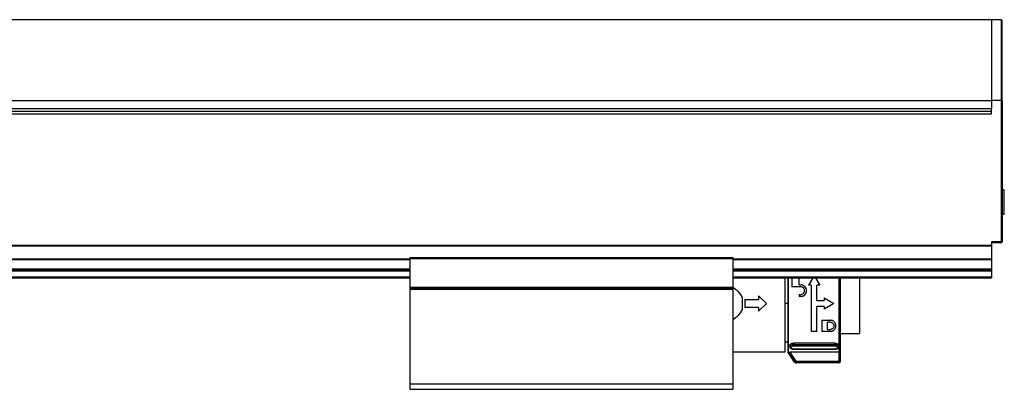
# Model space of a CAD drawing. Header units: millimetres. Extents: x -781 to 2310, y 413 to 796.
# Tile 9 of 9: x 2127 to 2310, y 570 to 639. Entities that reach past the tile are written whole.
import ezdxf

# ---------------------------------------------------------------- set-up
doc = ezdxf.new("R2010")
doc.units = ezdxf.units.MM

# ---------------------------------------------------------------- blocks, each defined once
blk = doc.blocks.new('Drawing View6')
at = {"color": 7, "linetype": 'Continuous', "lineweight": 25}
for p, q in [((286.36, 48), (-9.64, 48)), ((288.16, 48), (286.36, 48)), ((288.16, 48), (288.16, 33)), ((288.36, 33), (288.36, 47.8)), ((-9.64, 33), (286.36, 33)), ((286.36, 33), (286.36, 31.5)), ((288.16, 33), (286.36, 33)), ((288.16, 33), (288.16, 6.7)), ((288.16, 33), (288.36, 33)), ((288.36, 33), (288.36, 6.7)), ((-9.64, 31.5), (286.36, 31.5)), ((286.36, 30.5), (286.36, 31.5)), ((-9.64, 31), (138.36, 31)), ((-9.64, 30.5), (286.36, 30.5)), ((138.36, 31), (286.36, 31)), ((288.76, 16.38), (288.36, 16.38)), ((288.76, 11.88), (288.76, 16.38)), ((288.36, 11.88), (288.76, 11.88)), ((-9.64, 6.08), (286.36, 6.08)), ((-9.64, 5.94), (286.36, 5.94)), ((288.16, 6.7), (286.36, 6.7)), ((286.36, 6.7), (286.36, 6.08)), ((288.16, 6.5), (286.36, 6.5)), ((286.36, 6.08), (286.36, 5.94)), ((286.36, 5.94), (286.36, 3.56)), ((288.16, 6.56), (288.16, 6.7)), ((288.16, 6.7), (288.36, 6.7)), ((288.16, 6.5), (288.16, 6.56)), ((178.36, 3.82), (178.36, 3.62)), ((178.36, 3.82), (238.36, 3.82)), ((238.36, 3.82), (238.36, 3.62)), ((98.36, 3.56), (178.36, 3.56)), ((98.36, 3.42), (178.36, 3.42)), ((178.36, 3.62), (238.36, 3.62)), ((178.36, 3.62), (178.36, -1.7)), ((238.36, 3.62), (238.36, -1.7)), ((238.36, 3.56), (286.36, 3.56)), ((238.36, 3.42), (286.36, 3.42)), ((286.36, 3.56), (286.36, 3.42)), ((286.36, 3.42), (286.36, 1.7)), ((98.36, 1.7), (178.36, 1.7)), ((98.36, 1.5), (178.36, 1.5)), ((98.36, 1.3), (178.36, 1.3)), ((98.36, 0.2), (178.36, 0.2)), ((98.36, 0), (178.36, 0)), ((238.36, 1.7), (286.36, 1.7)), ((238.36, 1.5), (286.36, 1.5)), ((238.36, 1.3), (286.36, 1.3)), ((238.36, 0.2), (286.36, 0.2)), ((238.36, 0), (286.36, 0)), ((248.09, -13.75), (248.09, 0)), ((248.54, 0), (248.54, -13.7)), ((248.64, 0), (248.64, -13.82)), ((249.29, 0), (249.29, -1.64)), ((250.64, -1.28), (250.64, 0)), ((253.19, 0), (253.13, -0.1)), ((253.68, 0), (253.73, -0.1)), ((258.06, -0.2), (258.06, 0)), ((258.36, -13.52), (258.36, 0)), ((261.89, 0), (261.89, -10.3)), ((286.36, 1.7), (286.36, 1.5)), ((286.36, 1.5), (286.36, 1.3)), ((286.36, 1.3), (286.36, 0.2)), ((286.36, 0.2), (286.36, 0)), ((178.36, -1.7), (178.36, -1.9)), ((178.36, -1.7), (238.36, -1.7)), ((238.36, -1.7), (238.36, -1.9)), ((250.95, -1.64), (249.29, -1.64)), ((250.64, -1.28), (250.95, -1.28)), ((253.13, -0.1), (252.4, -1.37)), ((252.89, -1.37), (252.4, -1.37)), ((252.89, -1.37), (252.89, -9.93)), ((253.73, -0.1), (254.47, -1.37)), ((254.47, -1.37), (253.97, -1.37)), ((253.97, -4.21), (253.97, -1.37)), ((178.36, -1.9), (238.36, -1.9)), ((178.36, -1.9), (178.36, -2.1)), ((178.36, -2.1), (238.36, -2.1)), ((178.36, -2.1), (178.36, -19.7)), ((238.36, -1.9), (238.36, -2.1)), ((238.36, -2.1), (238.36, -19.7)), ((240.09, -3.61), (240.09, -5.88)), ((243.09, -3.3), (243.09, -4)), ((243.09, -3.3), (244.59, -4.75)), ((250.64, -3.08), (250.64, -3.44)), ((250.64, -3.08), (250.95, -3.08)), ((250.95, -3.44), (250.64, -3.44)), ((240.59, -4), (240.59, -5.5)), ((240.59, -4), (243.09, -4)), ((244.59, -4.75), (243.09, -6.2)), ((248.09, -4.67), (248.54, -4.67)), ((253.97, -4.21), (255.32, -4.21)), ((255.32, -5.29), (253.97, -5.29)), ((253.97, -9.93), (253.97, -5.29)), ((255.32, -3.71), (255.32, -4.21)), ((255.32, -3.71), (257.12, -4.75)), ((257.12, -4.75), (255.32, -5.78)), ((255.32, -5.29), (255.32, -5.78)), ((243.09, -5.5), (240.59, -5.5)), ((243.09, -5.5), (243.09, -6.2)), ((254.87, -7.86), (256.45, -7.86)), ((254.87, -7.86), (254.87, -9.93)), ((256.45, -8.22), (255.95, -8.22)), ((255.95, -9.57), (255.95, -8.22)), ((253.97, -9.93), (252.89, -9.93)), ((256.45, -9.93), (254.87, -9.93)), ((255.95, -9.57), (256.45, -9.57)), ((258.36, -10.3), (261.89, -10.3)), ((248.09, -11.9), (248.54, -11.9)), ((248.91, -12.5), (248.91, -12.76)), ((257.26, -12.09), (249.66, -12.09)), ((249.66, -12.09), (249.66, -12.35)), ((249.66, -12.35), (257.26, -12.35)), ((249.66, -12.62), (257.26, -12.62)), ((257.26, -12.35), (257.26, -12.09)), ((258.01, -12.76), (258.01, -12.5)), ((238.36, -13.75), (248.09, -13.75)), ((249.81, -15.65), (248.54, -13.7)), ((248.64, -13.82), (249.83, -15.65)), ((258.06, -13.79), (248.98, -13.79)), ((250.08, -15.49), (248.98, -13.79)), ((257.26, -13.21), (249.66, -13.21)), ((249.66, -13.23), (257.26, -13.23)), ((258.06, -15.49), (258.06, -13.79)), ((258.36, -15.49), (258.36, -13.52)), ((250.08, -15.49), (258.06, -15.49)), ((258.06, -15.79), (250.08, -15.79)), ((178.36, -19.7), (238.36, -19.7)), ((178.36, -19.7), (178.36, -20.7)), ((238.36, -19.7), (238.36, -20.7)), ((178.36, -20.7), (238.36, -20.7))]:
    blk.add_line(p, q, dxfattribs=at)
at = {"color": 7, "linetype": 'Continuous', "lineweight": 25, "flags": 128}
for points in [[(249.83, -15.65), (249.82, -15.65), (249.82, -15.65), (249.82, -15.65), (249.81, -15.65), (249.81, -15.65), (249.81, -15.65), (249.81, -15.65), (249.81, -15.65)], [(250, -15.78), (250.02, -15.79), (250.06, -15.79)], [(250.06, -15.79), (250.06, -15.79), (250.06, -15.79), (250.06, -15.79), (250.07, -15.79), (250.07, -15.79), (250.07, -15.79), (250.07, -15.79), (250.08, -15.79)], [(250.08, -15.49), (250.08, -15.55), (250.08, -15.61), (250.08, -15.66), (250.08, -15.7), (250.08, -15.74), (250.08, -15.77), (250.08, -15.78), (250.08, -15.79)], [(258.06, -15.79), (258.06, -15.78), (258.06, -15.77), (258.06, -15.74), (258.06, -15.7), (258.06, -15.66), (258.06, -15.61), (258.06, -15.55), (258.06, -15.49)], [(258.06, -15.49), (258.12, -15.49), (258.17, -15.49), (258.23, -15.49), (258.27, -15.49), (258.31, -15.49), (258.34, -15.49), (258.35, -15.49), (258.36, -15.49)]]:
    blk.add_lwpolyline(points, dxfattribs=at)
at = {"color": 7, "linetype": 'Continuous', "lineweight": 25}
for centre, radius, start, end in [((288.16, 47.8), 0.2, 0.0139, 90), ((288.16, 6.7), 0.2, 270, 360), ((250.06, -15.49), 0.3, 212.9782, 258.746), ((250.08, -15.49), 0.3, 212.9133, 269.9915), ((258.06, -15.49), 0.3, 270, 0)]:
    blk.add_arc(centre, radius, start, end, dxfattribs=at)
for points in [[(286.36, 48), (286.36, 47.94), (286.36, 47.83), (286.36, 46.94), (286.36, 45.55), (286.36, 43.67), (286.36, 41.39), (286.36, 38.78), (286.36, 35.95), (286.36, 33.98), (286.36, 33)], [(258.06, -13.79), (258.06, -13.65), (258.06, -13.38), (258.06, -12.29), (258.06, -10.79), (258.06, -8.9), (258.06, -6.76), (258.06, -4.5), (258.06, -2.23), (258.06, -0.87), (258.06, -0.2)], [(249.66, -12.35), (249.66, -12.38), (249.66, -12.42), (249.66, -12.5), (249.66, -12.57), (249.66, -12.61), (249.66, -12.62)], [(257.26, -12.62), (257.26, -12.61), (257.26, -12.57), (257.26, -12.5), (257.26, -12.42), (257.26, -12.38), (257.26, -12.35)], [(249.83, -15.65), (249.83, -15.65), (249.84, -15.64), (249.9, -15.61), (249.98, -15.55), (250.04, -15.51), (250.08, -15.49)]]:
    blk.add_open_spline(points, degree=3, dxfattribs=at)
for points, knots in [([(238.36, -1.71), (238.67, -1.94), (239.37, -2.44), (239.83, -3.19), (240.09, -3.61)], [0, 0, 0, 0, 0.441876, 1, 1, 1, 1]), ([(250.95, -3.44), (251.09, -3.42), (251.37, -3.39), (251.73, -3.15), (251.97, -2.79), (252.06, -2.37), (251.98, -1.95), (251.78, -1.64), (251.55, -1.46), (251.36, -1.36), (251.16, -1.29), (251.02, -1.28), (250.95, -1.28)], [0, 0, 0, 0, 0.121448, 0.244354, 0.365558, 0.490812, 0.619933, 0.749513, 0.814767, 0.878969, 0.93978, 1, 1, 1, 1]), ([(250.95, -3.08), (251.04, -3.07), (251.22, -3.05), (251.45, -2.9), (251.59, -2.71), (251.65, -2.53), (251.67, -2.4), (251.66, -2.25), (251.63, -2.1), (251.55, -1.95), (251.45, -1.84), (251.34, -1.75), (251.17, -1.66), (251.04, -1.65), (250.95, -1.64)], [0, 0, 0, 0, 0.11836, 0.23626, 0.355801, 0.420989, 0.489679, 0.534588, 0.622748, 0.695986, 0.755794, 0.821853, 0.884541, 1, 1, 1, 1]), ([(240.09, -5.88), (239.83, -6.3), (239.37, -7.05), (238.67, -7.56), (238.36, -7.78)], [0, 0, 0, 0, 0.558124, 1, 1, 1, 1]), ([(256.45, -9.93), (256.56, -9.92), (256.81, -9.89), (257.15, -9.69), (257.4, -9.37), (257.51, -8.95), (257.45, -8.58), (257.32, -8.32), (257.18, -8.16), (257.02, -8.02), (256.84, -7.93), (256.65, -7.87), (256.51, -7.86), (256.45, -7.86)], [0, 0, 0, 0, 0.1019141, 0.2148291, 0.3469391, 0.4908206, 0.6317064, 0.6971158, 0.7621831, 0.8237206, 0.8846915, 0.9422889, 1, 1, 1, 1]), ([(256.45, -8.22), (256.49, -8.22), (256.57, -8.23), (256.74, -8.28), (256.92, -8.39), (257.08, -8.61), (257.14, -8.87), (257.1, -9.14), (256.97, -9.34), (256.82, -9.46), (256.7, -9.52), (256.57, -9.56), (256.49, -9.57), (256.45, -9.57)], [0, 0, 0, 0, 0.056584, 0.113199, 0.228949, 0.352882, 0.480242, 0.616196, 0.758031, 0.82278, 0.886406, 0.943414, 1, 1, 1, 1]), ([(248.91, -12.5), (248.92, -12.45), (248.94, -12.35), (249.12, -12.21), (249.36, -12.11), (249.56, -12.09), (249.66, -12.09)], [0, 0, 0, 0, 0.249186, 0.49919, 0.751586, 1, 1, 1, 1]), ([(248.91, -12.76), (248.92, -12.72), (248.93, -12.64), (249.02, -12.55), (249.12, -12.47), (249.26, -12.42), (249.44, -12.37), (249.57, -12.36), (249.66, -12.35)], [0, 0, 0, 0, 0.214506, 0.348341, 0.499195, 0.650429, 0.784451, 1, 1, 1, 1]), ([(248.91, -12.76), (248.92, -12.82), (248.94, -12.95), (249.07, -13.07), (249.22, -13.15), (249.35, -13.2), (249.5, -13.23), (249.6, -13.23), (249.66, -13.23)], [0, 0, 0, 0, 0.218152, 0.459618, 0.58805, 0.720834, 0.858007, 1, 1, 1, 1]), ([(249.66, -13.21), (249.59, -13.21), (249.44, -13.2), (249.26, -13.14), (249.14, -13.04), (249.09, -12.93), (249.14, -12.81), (249.26, -12.71), (249.44, -12.64), (249.59, -12.63), (249.66, -12.62)], [0, 0, 0, 0, 0.124111, 0.248737, 0.374114, 0.500001, 0.625889, 0.751266, 0.875894, 1, 1, 1, 1]), ([(257.26, -12.09), (257.36, -12.09), (257.55, -12.11), (257.8, -12.21), (257.98, -12.35), (258, -12.45), (258.01, -12.5)], [0, 0, 0, 0, 0.249139, 0.500267, 0.751369, 1, 1, 1, 1]), ([(257.26, -12.35), (257.34, -12.36), (257.48, -12.37), (257.66, -12.42), (257.79, -12.47), (257.9, -12.55), (257.99, -12.64), (258, -12.72), (258.01, -12.76)], [0, 0, 0, 0, 0.215447, 0.349304, 0.500299, 0.651168, 0.784985, 1, 1, 1, 1]), ([(257.26, -12.62), (257.33, -12.63), (257.48, -12.64), (257.66, -12.71), (257.78, -12.81), (257.82, -12.93), (257.78, -13.04), (257.66, -13.14), (257.48, -13.2), (257.33, -13.21), (257.26, -13.21)], [0, 0, 0, 0, 0.124106, 0.248734, 0.374111, 0.499999, 0.625886, 0.751263, 0.875889, 1, 1, 1, 1]), ([(257.26, -13.23), (257.31, -13.23), (257.42, -13.23), (257.57, -13.2), (257.7, -13.15), (257.85, -13.07), (257.98, -12.95), (258, -12.82), (258.01, -12.76)], [0, 0, 0, 0, 0.1419938, 0.2791668, 0.411951, 0.5403837, 0.7818494, 1, 1, 1, 1]), ([(248.64, -13.82), (248.64, -13.82), (248.64, -13.81), (248.66, -13.81), (248.68, -13.8), (248.74, -13.8), (248.83, -13.79), (248.93, -13.79), (248.98, -13.79)], [0, 0, 0, 0, 0.107534, 0.215501, 0.32879, 0.444966, 0.704581, 1, 1, 1, 1]), ([(249.66, -13.21), (249.66, -13.22), (249.66, -13.24), (249.66, -13.23), (249.66, -13.23)], [0, 0, 0, 0, 0.770215, 1, 1, 1, 1]), ([(257.26, -13.23), (257.26, -13.23), (257.26, -13.24), (257.26, -13.22), (257.26, -13.21)], [0, 0, 0, 0, 0.229785, 1, 1, 1, 1]), ([(258.36, -13.52), (258.36, -13.52), (258.35, -13.52), (258.32, -13.54), (258.27, -13.59), (258.17, -13.68), (258.1, -13.75), (258.06, -13.79)], [0, 0, 0, 0, 0.131935, 0.273337, 0.43979, 0.689197, 1, 1, 1, 1]), ([(250, -15.78), (250, -15.78), (250.01, -15.79), (250.03, -15.79), (250.05, -15.79), (250.05, -15.79), (250.06, -15.79), (250.06, -15.79), (250.06, -15.79), (250.06, -15.79), (250.06, -15.79), (250.06, -15.79), (250.06, -15.79)], [0, 0, 0, 0, 0.003411, 0.137302, 0.205268, 0.227171, 0.242899, 0.261798, 0.294498, 0.37392, 0.694257, 1, 1, 1, 1])]:
    blk.add_open_spline(points, degree=3, knots=knots, dxfattribs=at)

msp = doc.modelspace()

# ---------------------------------------------------------------- block references
at = {"color": 7, "linetype": 'Continuous', "lineweight": 25}
msp.add_blockref('Drawing View6', (2020.94, 590.54), dxfattribs=at)

doc.saveas('drawing.dxf')
